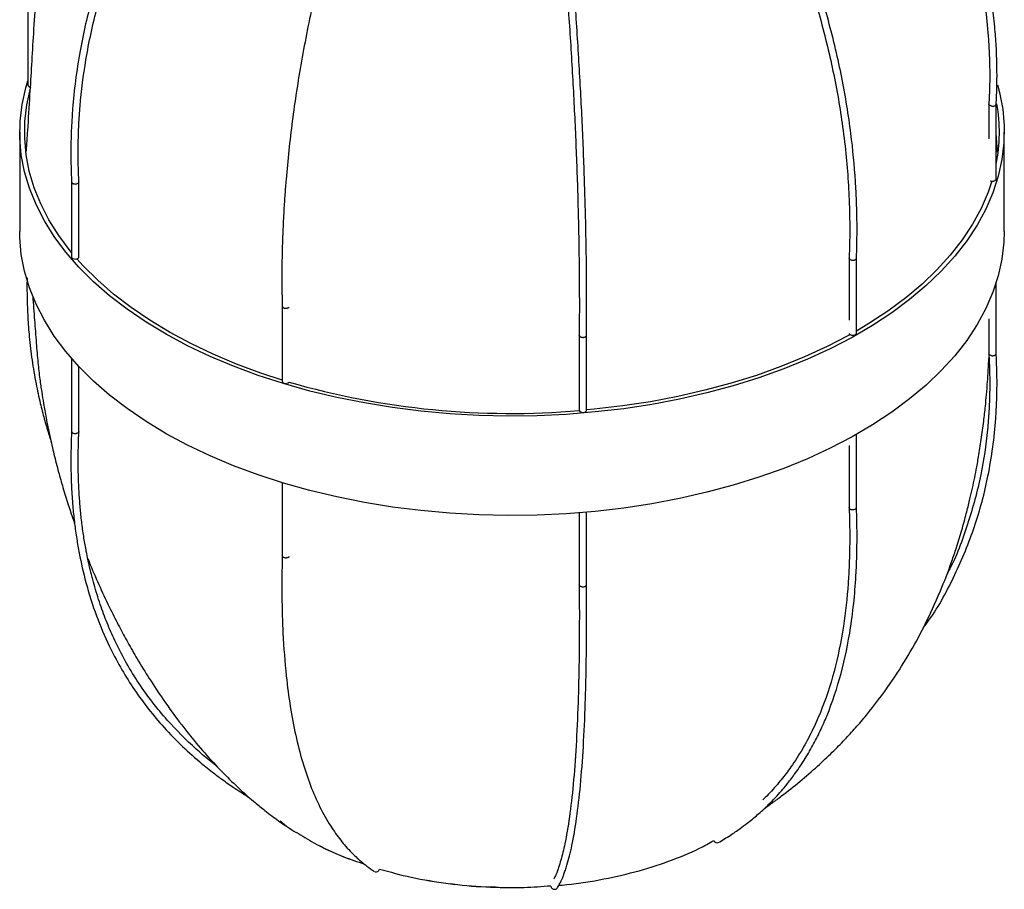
# Paper-space layout '_Isométrica' of a CAD drawing. Header units: millimetres. Extents: x -1188 to -336, y -333 to 1246.
# Tile 1 of 8: x -1106 to -904, y -333 to -155. Entities that reach past the tile are written whole.
import ezdxf

# ---------------------------------------------------------------- set-up
doc = ezdxf.new("R2010")
doc.units = ezdxf.units.MM

psp = doc.layouts.new('_Isométrica')

# ---------------------------------------------------------------- linework, layer by layer
at = {"color": 7, "linetype": 'Continuous', "lineweight": 25}
for p, q in [((-1104.47, -152.86), (-1104.47, -168.26)), ((-907.3, -172.17), (-907.3, -179.31)), ((-905.8, -187.59), (-905.8, -172.19)), ((-1106.14, -177.92), (-1106.14, -198.33)), ((-905.5, -182.04), (-905.8, -178.17)), ((-904.14, -198.33), (-904.14, -177.92)), ((-905.81, -187.66), (-905.8, -187.59)), ((-1095.49, -188.16), (-1095.49, -203.55)), ((-1093.99, -203.55), (-1093.99, -188.14)), ((-935.97, -203.78), (-935.97, -216.56)), ((-934.47, -219.19), (-934.47, -203.8)), ((-905.8, -223.39), (-905.8, -208.87)), ((-1052.27, -213.66), (-1052.27, -229.06)), ((-907.3, -216.28), (-907.3, -223.42)), ((-991.34, -219.63), (-991.34, -235.04)), ((-989.84, -235.04), (-989.84, -219.63)), ((-1095.49, -224.39), (-1095.49, -239.36)), ((-1093.99, -239.39), (-1093.99, -226.06)), ((-934.47, -255), (-934.47, -239.99)), ((-935.97, -242.24), (-935.97, -255.02)), ((-1052.27, -249.9), (-1052.27, -264.88)), ((-991.34, -256.09), (-991.34, -270.86)), ((-989.84, -270.85), (-989.84, -255.97)), ((-1052.73, -319.34), (-1051.38, -320.41))]:
    psp.add_line(p, q, dxfattribs=at)
at = {"color": 7, "linetype": 'Continuous', "lineweight": 25, "flags": 128}
for points in [[(-905.55, -168.2), (-905.12, -169.78), (-904.46, -173.22), (-904.16, -176.67), (-904.21, -180.13), (-904.61, -183.57), (-905.37, -187), (-906.47, -190.4), (-907.93, -193.75), (-909.72, -197.05), (-911.85, -200.28), (-914.31, -203.43), (-917.09, -206.49), (-920.17, -209.45), (-923.56, -212.3), (-927.23, -215.03), (-931.17, -217.63), (-935.38, -220.09), (-939.83, -222.4), (-944.51, -224.55), (-949.4, -226.55), (-954.49, -228.37), (-959.75, -230.01), (-965.18, -231.47), (-970.74, -232.74), (-976.43, -233.82), (-982.22, -234.71), (-988.08, -235.39), (-994.01, -235.87), (-999.98, -236.15), (-1005.96, -236.23), (-1011.94, -236.09), (-1017.9, -235.76), (-1023.81, -235.22), (-1029.66, -234.48), (-1035.42, -233.54), (-1041.08, -232.41), (-1046.61, -231.09), (-1051.99, -229.57), (-1057.21, -227.88), (-1062.24, -226.01), (-1067.08, -223.98), (-1071.69, -221.78), (-1076.08, -219.42), (-1080.21, -216.92), (-1084.08, -214.29), (-1087.68, -211.52), (-1090.98, -208.64), (-1093.98, -205.65), (-1096.67, -202.57), (-1099.04, -199.39), (-1101.08, -196.14), (-1102.78, -192.83), (-1104.14, -189.46), (-1105.15, -186.06), (-1105.81, -182.62), (-1106.11, -179.17), (-1106.06, -175.72), (-1105.66, -172.27), (-1104.9, -168.84), (-1104.47, -167.39)], [(-1095.49, -202.66), (-1095.76, -202.32), (-1098.11, -199.18), (-1100.13, -195.96), (-1101.81, -192.68), (-1103.16, -189.35), (-1104.16, -185.98), (-1104.81, -182.58), (-1105.11, -179.16), (-1105.06, -175.74), (-1104.66, -172.33), (-1103.92, -168.93), (-1103.85, -168.68)], [(-906.68, -188.01), (-907.45, -190.27), (-908.89, -193.59), (-910.67, -196.86), (-912.78, -200.05), (-915.21, -203.17), (-917.96, -206.2), (-921.02, -209.14), (-924.37, -211.96), (-928, -214.66), (-931.91, -217.23), (-934.47, -218.77)], [(-904.14, -198.33), (-904.21, -200.54), (-904.61, -203.99), (-905.37, -207.41), (-906.47, -210.81), (-907.93, -214.16), (-909.72, -217.46), (-911.85, -220.69), (-914.31, -223.84), (-917.09, -226.9), (-920.17, -229.86), (-923.56, -232.71), (-927.23, -235.44), (-931.17, -238.04), (-935.38, -240.5), (-939.83, -242.81), (-944.51, -244.97), (-949.4, -246.96), (-954.49, -248.78), (-959.75, -250.42), (-965.18, -251.88), (-970.74, -253.16), (-976.43, -254.24), (-982.22, -255.12), (-988.08, -255.8), (-994.01, -256.29), (-999.98, -256.56), (-1005.96, -256.64), (-1011.94, -256.51), (-1017.9, -256.17), (-1023.81, -255.64), (-1029.66, -254.9), (-1035.42, -253.96), (-1041.08, -252.82), (-1046.61, -251.5), (-1051.99, -249.99), (-1057.21, -248.29), (-1062.24, -246.43), (-1067.08, -244.39), (-1071.69, -242.19), (-1076.08, -239.84), (-1080.21, -237.34), (-1084.08, -234.7), (-1087.68, -231.94), (-1090.98, -229.06), (-1093.98, -226.07), (-1096.67, -222.98), (-1099.04, -219.81), (-1101.08, -216.56), (-1102.78, -213.24), (-1104.14, -209.88), (-1105.15, -206.47), (-1105.81, -203.04), (-1106.11, -199.59), (-1106.14, -198.33)], [(-1095.49, -203.55), (-1095.48, -203.58), (-1095.41, -203.75)], [(-1095.41, -203.75), (-1095.23, -203.88), (-1094.98, -203.97), (-1094.69, -203.99), (-1094.4, -203.94), (-1094.17, -203.84), (-1094.03, -203.69), (-1093.99, -203.55)], [(-1052.27, -228.83), (-1056.69, -227.39), (-1061.68, -225.54), (-1066.46, -223.52), (-1071.03, -221.34), (-1075.37, -219.01), (-1079.47, -216.54), (-1083.3, -213.93), (-1086.86, -211.19), (-1090.13, -208.34), (-1093.1, -205.38), (-1094.4, -203.94)], [(-935.76, -219.5), (-936.07, -219.67), (-940.47, -221.96), (-945.11, -224.09), (-949.95, -226.06), (-954.99, -227.87), (-960.2, -229.49), (-965.57, -230.94), (-971.08, -232.2), (-976.71, -233.27), (-982.44, -234.14), (-988.25, -234.82), (-989.84, -234.97)], [(-935.95, -219.27), (-935.91, -219.36), (-935.75, -219.5), (-935.51, -219.59), (-935.23, -219.63), (-934.94, -219.6), (-934.69, -219.5)], [(-991.34, -235.04), (-991.34, -235.1), (-991.24, -235.26), (-991.04, -235.38), (-990.78, -235.46), (-990.48, -235.46)], [(-990.48, -235.46), (-990.21, -235.41), (-989.99, -235.29), (-989.87, -235.14), (-989.84, -235.04)], [(-1059.37, -314.31), (-1059.21, -314.42), (-1059.18, -314.42)]]:
    psp.add_lwpolyline(points, dxfattribs=at)
at = {"color": 7, "linetype": 'Continuous', "lineweight": 25}
for centre, radius, start, end in [((-1103.96, -168.13), 0.526, 193.3507, 266.3561), ((-938.76, -177.92), 33.62, 348.63, 9.9208), ((-906.56, -187.11), 0.934, 239.2329, 324.0003), ((-934.82, -219.17), 0.352, 290.983, 356.8444), ((-1051.81, -228.98), 0.469, 189.9791, 262.722), ((-1051.51, -228.54), 0.977, 248.4603, 312.1337), ((-1005.28, -70.81), 164.88, 253.9512, 274.8503), ((-963.08, -323.12), 0.706, 205.1521, 292.427), ((-1033.03, -329.01), 0.765, 256.1177, 342.0375), ((-996.4, -332.61), 0.759, 185.9893, 274.9184), ((-996.39, -332.64), 0.729, 274.5777, 328.547)]:
    psp.add_arc(centre, radius, start, end, dxfattribs=at)
for points, knots in [([(-905.81, -172.39), (-905.74, -171.01), (-905.63, -168.5), (-905.63, -165.12), (-905.69, -162.46), (-905.79, -160.28), (-905.92, -158.31), (-906.17, -155.39), (-906.64, -151.5), (-907.41, -146.94), (-908.28, -142.91), (-909.15, -139.49), (-910.14, -136.09), (-911.32, -132.52), (-912.73, -128.79), (-915.23, -122.86), (-919.37, -114.74), (-924.94, -106.18), (-930.14, -99.38), (-933.54, -95.37), (-936.02, -92.62), (-937.65, -90.86), (-939.68, -88.74), (-942.33, -86.1), (-944.36, -84.19), (-945.47, -83.14)], [0, 0, 0, 0, 0.044245, 0.080034, 0.10758, 0.128475, 0.149054, 0.170069, 0.22048, 0.271906, 0.314088, 0.347923, 0.380067, 0.422332, 0.461837, 0.500084, 0.614778, 0.729461, 0.793699, 0.857366, 0.876692, 0.896937, 0.923794, 0.958072, 1, 1, 1, 1]), ([(-1059.47, -92.79), (-1060.52, -94.07), (-1062.42, -96.37), (-1064.89, -99.53), (-1066.77, -102.03), (-1068.27, -104.09), (-1069.61, -105.97), (-1072.59, -110.27), (-1077.24, -117.54), (-1082.86, -127.96), (-1087.68, -139.02), (-1091.37, -150.16), (-1093.55, -159.64), (-1094.73, -167.3), (-1095.2, -171.82), (-1095.42, -175.06), (-1095.55, -177.4), (-1095.64, -180.42), (-1095.65, -184.17), (-1095.54, -186.88), (-1095.48, -188.36)], [0, 0, 0, 0, 0.0434993, 0.0787136, 0.1058974, 0.1264898, 0.1466915, 0.1673176, 0.2663665, 0.3789565, 0.491551, 0.6041603, 0.7167941, 0.7798976, 0.8393857, 0.8570217, 0.8810663, 0.9127734, 0.9523423, 1, 1, 1, 1]), ([(-933.27, -98.07), (-931.24, -100.57), (-926.66, -106.2), (-920.7, -115.47), (-916.49, -123.68), (-913.84, -130.04), (-912.26, -134.37), (-910.99, -138.45), (-909.89, -142.61), (-908.84, -147.35), (-907.93, -152.95), (-907.46, -157.58), (-907.27, -160.8), (-907.18, -162.88), (-907.12, -165.42), (-907.13, -168.63), (-907.24, -170.99), (-907.3, -172.29)], [0, 0, 0, 0, 0.1118338, 0.2513921, 0.3909212, 0.4467515, 0.5058204, 0.5626193, 0.6075279, 0.6686036, 0.7480478, 0.8255499, 0.8490652, 0.8738953, 0.9068333, 0.9487469, 1, 1, 1, 1]), ([(-1093.98, -188.26), (-1094.04, -186.93), (-1094.14, -184.5), (-1094.14, -181.21), (-1094.09, -178.6), (-1094, -176.46), (-1093.89, -174.52), (-1093.55, -170.1), (-1092.63, -162.67), (-1090.36, -152.15), (-1086.86, -141.13), (-1082.26, -130.17), (-1077.42, -120.96), (-1072.96, -113.6), (-1070.09, -109.28), (-1067.95, -106.21), (-1066.37, -104.01), (-1064.59, -101.61), (-1063.29, -99.94), (-1062.72, -99.21)], [0, 0, 0, 0, 0.046539, 0.084237, 0.113439, 0.135515, 0.157034, 0.179003, 0.284616, 0.404683, 0.524757, 0.644843, 0.764951, 0.83224, 0.895837, 0.914524, 0.939903, 0.973498, 1, 1, 1, 1]), ([(-934.47, -203.98), (-934.43, -202.63), (-934.35, -200.2), (-934.34, -196.86), (-934.39, -194.22), (-934.46, -192.03), (-934.55, -190.05), (-934.81, -185.51), (-935.54, -177.83), (-937.33, -166.8), (-940.09, -155.06), (-943.71, -143.19), (-947.52, -133.06), (-951.03, -124.85), (-953.28, -119.99), (-954.97, -116.52), (-956.21, -114.03), (-957.87, -110.8), (-960, -106.79), (-961.64, -103.88), (-962.53, -102.29)], [0, 0, 0, 0, 0.043593, 0.078989, 0.10641, 0.127132, 0.147331, 0.167951, 0.267059, 0.379705, 0.492324, 0.604929, 0.717535, 0.780617, 0.840251, 0.857763, 0.881537, 0.913018, 0.952411, 1, 1, 1, 1]), ([(-1094.41, -107.74), (-1094.7, -108.46), (-1095.33, -110.07), (-1096.27, -112.9), (-1097.29, -116.14), (-1098.2, -119.41), (-1098.92, -122.26), (-1099.48, -124.67), (-1099.95, -126.84), (-1100.41, -129.16), (-1100.91, -131.94), (-1101.44, -135.28), (-1101.9, -138.74), (-1102.25, -141.8), (-1102.5, -144.54), (-1102.72, -147.36), (-1102.97, -151.78), (-1103.32, -157.46), (-1103.71, -164.1), (-1104.11, -170.68), (-1104.48, -176.59), (-1104.72, -180.42), (-1104.81, -181.83)], [0, 0, 0, 0, 0.030119, 0.067274, 0.114968, 0.161053, 0.197896, 0.227563, 0.255452, 0.282844, 0.317447, 0.363218, 0.411336, 0.450056, 0.480197, 0.515329, 0.560017, 0.659433, 0.749258, 0.836956, 0.940072, 1, 1, 1, 1]), ([(-1033.68, -108.33), (-1034.23, -109.93), (-1035.23, -112.81), (-1036.51, -116.71), (-1037.49, -119.76), (-1038.28, -122.28), (-1038.98, -124.57), (-1040.55, -129.81), (-1042.98, -138.56), (-1045.92, -150.78), (-1048.42, -163.4), (-1050.31, -175.76), (-1051.27, -184.79), (-1051.74, -190.76), (-1051.94, -193.81), (-1052.08, -196.55), (-1052.18, -198.72), (-1052.24, -200.51), (-1052.29, -202.3), (-1052.33, -204.49), (-1052.36, -207.16), (-1052.35, -210.35), (-1052.3, -212.62), (-1052.27, -213.84)], [0, 0, 0, 0, 0.044251, 0.079905, 0.107231, 0.128036, 0.14866, 0.169725, 0.27069, 0.385444, 0.500202, 0.614968, 0.729748, 0.759549, 0.79125, 0.820663, 0.84223, 0.857465, 0.875662, 0.897847, 0.925851, 0.959846, 1, 1, 1, 1]), ([(-997.16, -112.24), (-996.99, -113.88), (-996.68, -116.84), (-996.28, -120.84), (-995.98, -123.99), (-995.73, -126.57), (-995.52, -128.9), (-995.04, -134.22), (-994.29, -143.08), (-993.38, -155.41), (-992.6, -168.08), (-992.01, -180.44), (-991.65, -190.61), (-991.46, -198.62), (-991.39, -203.27), (-991.35, -206.56), (-991.33, -208.93), (-991.32, -211.96), (-991.32, -215.68), (-991.33, -218.33), (-991.34, -219.77)], [0, 0, 0, 0, 0.043527, 0.078763, 0.105965, 0.126568, 0.146776, 0.167407, 0.266481, 0.379088, 0.491683, 0.604275, 0.716875, 0.779954, 0.839408, 0.857042, 0.881085, 0.912764, 0.9523, 1, 1, 1, 1]), ([(-989.84, -219.8), (-989.84, -218.48), (-989.82, -216.07), (-989.82, -212.75), (-989.83, -210.1), (-989.84, -207.91), (-989.86, -205.92), (-989.91, -201.34), (-990.07, -193.52), (-990.44, -182.12), (-991.01, -169.79), (-991.76, -157.14), (-992.55, -146.17), (-993.28, -137.19), (-993.74, -131.84), (-994.09, -128), (-994.35, -125.23), (-994.7, -121.63), (-995.14, -117.15), (-995.48, -113.87), (-995.66, -112.08)], [0, 0, 0, 0, 0.043602, 0.07898, 0.106389, 0.127104, 0.147294, 0.167907, 0.26699, 0.379626, 0.492252, 0.604873, 0.717497, 0.780587, 0.840219, 0.857735, 0.881518, 0.913006, 0.952404, 1, 1, 1, 1]), ([(-957.3, -115.22), (-957.2, -115.41), (-956.76, -116.28), (-955.98, -117.86), (-953.67, -122.65), (-950.07, -130.67), (-945.72, -141.98), (-942, -153.77), (-939.14, -165.45), (-937.45, -175.21), (-936.54, -182.98), (-936.19, -187.53), (-936.01, -190.77), (-935.92, -193.1), (-935.85, -196.1), (-935.84, -199.81), (-935.93, -202.46), (-935.97, -203.92)], [0, 0, 0, 0, 0.006344, 0.029332, 0.052804, 0.165529, 0.293659, 0.421776, 0.54988, 0.677975, 0.749724, 0.817333, 0.837394, 0.864748, 0.90077, 0.945722, 1, 1, 1, 1]), ([(-906.67, -172.61), (-906.68, -172.61), (-906.77, -172.59), (-906.94, -172.55), (-907.14, -172.45), (-907.26, -172.32), (-907.31, -172.21), (-907.29, -172.15), (-907.29, -172.14)], [0, 0, 0, 0, 0.023712, 0.255405, 0.487098, 0.718763, 0.95037, 1, 1, 1, 1]), ([(-906.67, -172.61), (-906.66, -172.61), (-906.57, -172.62), (-906.39, -172.62), (-906.15, -172.57), (-905.96, -172.47), (-905.83, -172.35), (-905.81, -172.26), (-905.8, -172.22)], [0, 0, 0, 0, 0.020493, 0.220725, 0.420958, 0.621166, 0.821325, 1, 1, 1, 1]), ([(-1095.48, -188.18), (-1095.47, -188.21), (-1095.47, -188.3), (-1095.36, -188.42), (-1095.18, -188.52), (-1094.95, -188.58), (-1094.69, -188.6), (-1094.5, -188.57), (-1094.41, -188.54), (-1094.4, -188.54)], [0, 0, 0, 0, 0.113559, 0.283697, 0.453818, 0.623951, 0.794162, 0.982577, 1, 1, 1, 1]), ([(-1093.99, -188.11), (-1093.99, -188.13), (-1093.97, -188.19), (-1094.03, -188.3), (-1094.16, -188.43), (-1094.31, -188.51), (-1094.4, -188.53), (-1094.4, -188.54)], [0, 0, 0, 0, 0.0677596, 0.3581476, 0.6486688, 0.9702624, 1, 1, 1, 1]), ([(-935.75, -204.09), (-935.76, -204.09), (-935.82, -204.05), (-935.92, -203.96), (-935.98, -203.84), (-935.96, -203.78), (-935.96, -203.77)], [0, 0, 0, 0, 0.043296, 0.4663402, 0.8893862, 1, 1, 1, 1]), ([(-935.75, -204.09), (-935.75, -204.09), (-935.68, -204.13), (-935.53, -204.19), (-935.28, -204.24), (-935.03, -204.23), (-934.79, -204.17), (-934.61, -204.07), (-934.49, -203.94), (-934.48, -203.85), (-934.47, -203.8)], [0, 0, 0, 0, 0.014702, 0.158358, 0.302015, 0.445654, 0.589257, 0.73283, 0.876388, 1, 1, 1, 1]), ([(-1104.61, -207.83), (-1104.61, -207.89), (-1104.66, -209.08), (-1104.64, -211.14), (-1104.58, -213.79), (-1104.48, -215.97), (-1104.35, -217.95), (-1104.1, -220.86), (-1103.64, -224.76), (-1102.86, -229.32), (-1101.99, -233.35), (-1101.11, -236.76), (-1100.4, -239.28), (-1099.92, -240.72), (-1099.77, -241.16)], [0, 0, 0, 0, 0.005915, 0.10762, 0.1859, 0.245278, 0.30376, 0.363479, 0.506735, 0.652875, 0.772747, 0.868898, 0.960244, 1, 1, 1, 1]), ([(-1103.46, -211.61), (-1103.34, -213.24), (-1103.11, -216.38), (-1102.77, -220.94), (-1102.45, -224.99), (-1102.05, -228.35), (-1101.65, -231.17), (-1101.22, -233.86), (-1100.68, -236.88), (-1099.97, -240.36), (-1099.11, -244.07), (-1098.21, -247.56), (-1097.23, -251.02), (-1096.23, -254.25), (-1095.43, -256.7), (-1094.98, -257.97), (-1094.88, -258.25)], [0, 0, 0, 0, 0.121362, 0.233989, 0.326284, 0.399586, 0.454869, 0.500488, 0.560303, 0.636704, 0.709742, 0.784184, 0.849063, 0.921108, 0.9825, 1, 1, 1, 1]), ([(-1052.26, -213.68), (-1052.26, -213.71), (-1052.26, -213.79), (-1052.17, -213.9), (-1052, -214.02), (-1051.77, -214.09), (-1051.52, -214.11), (-1051.27, -214.08), (-1051.04, -214), (-1050.91, -213.92), (-1050.86, -213.86), (-1050.86, -213.86)], [0, 0, 0, 0, 0.073454, 0.202007, 0.330529, 0.459023, 0.587504, 0.715995, 0.844544, 0.986842, 1, 1, 1, 1]), ([(-991.34, -219.69), (-991.34, -219.69), (-991.34, -219.67), (-991.34, -219.64), (-991.33, -219.63)], [0, 0, 0, 0, 0.236762, 1, 1, 1, 1]), ([(-991.34, -219.69), (-991.33, -219.7), (-991.32, -219.75), (-991.26, -219.85), (-991.09, -219.97), (-990.88, -220.05), (-990.62, -220.08), (-990.37, -220.07), (-990.14, -220), (-989.96, -219.89), (-989.86, -219.76), (-989.86, -219.68), (-989.86, -219.64)], [0, 0, 0, 0, 0.011598, 0.124917, 0.238238, 0.351544, 0.464822, 0.578076, 0.691319, 0.80457, 0.917872, 1, 1, 1, 1]), ([(-953.42, -316.84), (-952.85, -316.43), (-951.64, -315.57), (-947.87, -312.75), (-943.72, -309.31), (-939.52, -305.36), (-936.93, -302.72), (-934.6, -300.18), (-931.4, -296.44), (-927.72, -291.55), (-923.81, -285.44), (-920.33, -279.08), (-917.42, -272.73), (-915.37, -267.39), (-913.99, -263.36), (-912.99, -260.12), (-912.07, -256.84), (-911.35, -253.99), (-910.79, -251.59), (-910.32, -249.41), (-909.86, -247.1), (-909.36, -244.31), (-908.83, -240.98), (-908.37, -237.51), (-908.03, -234.45), (-907.77, -231.71), (-907.55, -228.9), (-907.4, -226.35), (-907.31, -224.7), (-907.27, -224.14)], [0, 0, 0, 0, 0.019244, 0.041046, 0.129855, 0.168725, 0.203179, 0.234531, 0.267288, 0.344299, 0.409558, 0.473446, 0.548455, 0.605192, 0.631716, 0.665763, 0.698661, 0.724961, 0.746139, 0.766048, 0.785602, 0.810304, 0.842978, 0.877327, 0.904968, 0.926484, 0.951564, 0.983465, 1, 1, 1, 1]), ([(-920.75, -279.69), (-920.36, -279.18), (-917.77, -275.76), (-914.14, -268.82), (-910.01, -258.95), (-907.68, -250.12), (-906.44, -242.67), (-905.97, -238.1), (-905.77, -234.87), (-905.68, -232.78), (-905.62, -230.21), (-905.64, -226.95), (-905.75, -224.54), (-905.81, -223.21)], [0, 0, 0, 0, 0.031863, 0.212348, 0.392843, 0.573353, 0.674471, 0.774624, 0.805018, 0.83713, 0.87975, 0.933945, 1, 1, 1, 1]), ([(-907.31, -223.27), (-907.24, -224.65), (-907.13, -227.15), (-907.12, -230.49), (-907.19, -233.09), (-907.29, -235.22), (-907.42, -237.14), (-907.8, -241.51), (-908.83, -248.7), (-911.54, -258.42), (-913.96, -265.19), (-915.79, -268.39), (-915.86, -268.52)], [0, 0, 0, 0, 0.0878587, 0.1587012, 0.2132077, 0.2545707, 0.2953245, 0.3369439, 0.5366426, 0.7635924, 0.990524, 1, 1, 1, 1]), ([(-906.67, -223.83), (-906.68, -223.83), (-906.77, -223.82), (-906.94, -223.79), (-907.14, -223.7), (-907.26, -223.57), (-907.31, -223.47), (-907.3, -223.42), (-907.29, -223.42)], [0, 0, 0, 0, 0.024631, 0.265302, 0.505973, 0.746615, 0.987197, 1, 1, 1, 1]), ([(-906.67, -223.83), (-906.66, -223.83), (-906.57, -223.84), (-906.39, -223.83), (-906.15, -223.78), (-905.96, -223.68), (-905.84, -223.55), (-905.78, -223.45), (-905.8, -223.4), (-905.8, -223.39)], [0, 0, 0, 0, 0.019843, 0.213727, 0.407613, 0.601474, 0.795288, 0.989059, 1, 1, 1, 1]), ([(-1095.48, -239.18), (-1095.54, -240.59), (-1095.64, -243.14), (-1095.64, -246.52), (-1095.58, -249.16), (-1095.49, -251.3), (-1095.37, -253.24), (-1095.18, -255.56), (-1094.89, -258.3), (-1094.46, -261.38), (-1093.76, -265.44), (-1092.53, -270.79), (-1090.51, -277.16), (-1087.42, -284.46), (-1083.1, -292.06), (-1078.02, -298.64), (-1073.28, -303.59), (-1070.19, -306.39), (-1067.92, -308.26), (-1066.44, -309.44), (-1064.58, -310.83), (-1062.17, -312.54), (-1060.32, -313.72), (-1059.31, -314.37)], [0, 0, 0, 0, 0.044268, 0.080062, 0.1076, 0.128496, 0.149093, 0.170127, 0.204088, 0.239216, 0.272243, 0.340932, 0.423299, 0.500294, 0.614904, 0.729526, 0.793736, 0.857377, 0.876696, 0.896944, 0.923807, 0.958083, 1, 1, 1, 1]), ([(-1095.48, -239.36), (-1095.48, -239.4), (-1095.47, -239.49), (-1095.36, -239.61), (-1095.18, -239.72), (-1094.95, -239.79), (-1094.69, -239.81), (-1094.5, -239.79), (-1094.41, -239.76), (-1094.4, -239.76)], [0, 0, 0, 0, 0.1347474, 0.3008181, 0.466873, 0.6329394, 0.7990817, 0.9829937, 1, 1, 1, 1]), ([(-1093.99, -239.39), (-1093.99, -239.39), (-1093.97, -239.44), (-1094.03, -239.54), (-1094.16, -239.67), (-1094.31, -239.74), (-1094.4, -239.76), (-1094.4, -239.76)], [0, 0, 0, 0, 0.024832, 0.328592, 0.632491, 0.968893, 1, 1, 1, 1]), ([(-1065.69, -308.11), (-1065.76, -308.05), (-1066.31, -307.64), (-1067.28, -306.85), (-1068.62, -305.74), (-1071.61, -303.12), (-1076.26, -298.47), (-1081.86, -291.2), (-1085.67, -284.5), (-1088.05, -279.13), (-1089.5, -275.34), (-1090.76, -271.35), (-1091.75, -267.55), (-1092.45, -264.19), (-1092.97, -261.22), (-1093.38, -258.34), (-1093.69, -255.42), (-1093.89, -252.9), (-1094.01, -250.74), (-1094.1, -248.69), (-1094.14, -246.17), (-1094.13, -242.96), (-1094.03, -240.56), (-1093.98, -239.24)], [0, 0, 0, 0, 0.003794, 0.027005, 0.049997, 0.07348, 0.186041, 0.313959, 0.441872, 0.49306, 0.545661, 0.600857, 0.655052, 0.696286, 0.731378, 0.768816, 0.805074, 0.840208, 0.861731, 0.884488, 0.914677, 0.953072, 1, 1, 1, 1]), ([(-962.81, -323.78), (-961.97, -323.27), (-960.45, -322.37), (-958.49, -321.02), (-957, -319.91), (-955.8, -318.95), (-954.73, -318.04), (-953.6, -317.03), (-952.4, -315.88), (-951.12, -314.57), (-949.91, -313.22), (-948.59, -311.65), (-947.01, -309.6), (-945.22, -306.96), (-943.45, -303.96), (-941.88, -300.89), (-939.77, -296.09), (-937.47, -289.17), (-935.8, -281.1), (-934.92, -274.05), (-934.59, -269.63), (-934.45, -266.47), (-934.38, -264.41), (-934.34, -261.86), (-934.35, -258.61), (-934.43, -256.16), (-934.47, -254.82)], [0, 0, 0, 0, 0.044224, 0.07987, 0.107201, 0.128003, 0.14861, 0.169656, 0.195228, 0.222184, 0.250323, 0.274252, 0.310839, 0.36101, 0.40801, 0.45391, 0.499804, 0.614475, 0.72912, 0.79333, 0.856925, 0.876223, 0.896603, 0.923649, 0.958048, 1, 1, 1, 1]), ([(-935.97, -254.88), (-935.93, -256.28), (-935.85, -258.82), (-935.85, -262.16), (-935.89, -264.75), (-935.96, -266.85), (-936.05, -268.73), (-936.32, -272.99), (-937.07, -279.84), (-938.91, -288.76), (-941.26, -295.82), (-943.58, -300.99), (-945.58, -304.72), (-947.7, -308.01), (-949.56, -310.47), (-951.02, -312.22), (-952.23, -313.55), (-953.14, -314.51), (-953.64, -314.98), (-953.69, -315.03)], [0, 0, 0, 0, 0.054808, 0.099023, 0.133045, 0.15886, 0.184291, 0.210261, 0.334863, 0.476441, 0.617966, 0.688733, 0.759567, 0.836196, 0.896187, 0.926264, 0.961635, 0.995456, 1, 1, 1, 1]), ([(-935.75, -255.32), (-935.76, -255.31), (-935.82, -255.28), (-935.92, -255.19), (-935.98, -255.09), (-935.96, -255.03), (-935.96, -255.02)], [0, 0, 0, 0, 0.044613, 0.4805251, 0.9164391, 1, 1, 1, 1]), ([(-935.75, -255.32), (-935.75, -255.32), (-935.68, -255.36), (-935.53, -255.41), (-935.28, -255.44), (-935.03, -255.43), (-934.79, -255.37), (-934.61, -255.27), (-934.49, -255.14), (-934.48, -255.05), (-934.47, -255)], [0, 0, 0, 0, 0.014588, 0.157123, 0.299658, 0.442176, 0.584659, 0.727111, 0.869549, 1, 1, 1, 1]), ([(-1092.17, -265.43), (-1092, -265.87), (-1091.21, -267.86), (-1089.66, -271.38), (-1087.66, -275.63), (-1085.75, -279.4), (-1083.93, -282.77), (-1081.9, -286.32), (-1079.5, -290.24), (-1076.48, -294.79), (-1073.14, -299.39), (-1069.54, -303.86), (-1066.12, -307.72), (-1062.69, -311.22), (-1059.96, -313.75), (-1057.66, -315.72), (-1055.6, -317.4), (-1052.8, -319.52), (-1050.62, -320.94), (-1049.41, -321.74)], [0, 0, 0, 0, 0.019583, 0.088819, 0.159514, 0.214853, 0.264598, 0.318473, 0.384533, 0.455952, 0.545663, 0.621714, 0.696235, 0.762469, 0.82785, 0.853322, 0.889738, 0.938752, 1, 1, 1, 1]), ([(-1052.27, -264.71), (-1052.3, -266.15), (-1052.35, -268.75), (-1052.35, -272.17), (-1052.32, -274.79), (-1052.27, -276.93), (-1052.21, -278.84), (-1052.02, -283.18), (-1051.58, -288.99), (-1050.67, -295.94), (-1049.56, -301.81), (-1048.17, -307.22), (-1046.51, -312.15), (-1044.57, -316.57), (-1042.48, -320.27), (-1040.31, -323.34), (-1038.54, -325.36), (-1037.13, -326.74), (-1036.08, -327.68), (-1034.82, -328.69), (-1033.88, -329.33), (-1033.36, -329.69)], [0, 0, 0, 0, 0.0449456, 0.0811053, 0.1087369, 0.129817, 0.1507818, 0.1721976, 0.2747679, 0.3524978, 0.4302375, 0.5079884, 0.5857571, 0.6635538, 0.7413832, 0.8067869, 0.8723782, 0.8989202, 0.9263313, 0.9592374, 1, 1, 1, 1]), ([(-1052.26, -264.88), (-1052.26, -264.91), (-1052.26, -264.99), (-1052.17, -265.11), (-1052, -265.21), (-1051.77, -265.29), (-1051.52, -265.31), (-1051.27, -265.29), (-1051.04, -265.22), (-1050.91, -265.14), (-1050.86, -265.09), (-1050.86, -265.08)], [0, 0, 0, 0, 0.085416, 0.21231, 0.339172, 0.466007, 0.59283, 0.719661, 0.846551, 0.987012, 1, 1, 1, 1]), ([(-991.34, -270.69), (-991.34, -272.11), (-991.32, -274.67), (-991.32, -278.03), (-991.33, -280.62), (-991.34, -282.72), (-991.36, -284.59), (-991.42, -288.8), (-991.57, -295.52), (-991.96, -304.08), (-992.55, -311.97), (-993.32, -318.7), (-994.07, -323.07), (-994.69, -325.79), (-995.12, -327.43), (-995.48, -328.6), (-995.75, -329.37), (-995.89, -329.77), (-996.06, -330.19), (-996.27, -330.7), (-996.44, -331.07), (-996.54, -331.29)], [0, 0, 0, 0, 0.046509, 0.084056, 0.112942, 0.134861, 0.15646, 0.178517, 0.284341, 0.404593, 0.524812, 0.645004, 0.765172, 0.810045, 0.855577, 0.904986, 0.92284, 0.937399, 0.949651, 0.970585, 1, 1, 1, 1]), ([(-995.77, -333.02), (-995.62, -332.75), (-995.35, -332.28), (-995, -331.55), (-994.76, -330.99), (-994.6, -330.58), (-994.42, -330.11), (-994.17, -329.41), (-993.78, -328.18), (-993.32, -326.53), (-992.63, -323.52), (-991.85, -318.95), (-991.06, -312.15), (-990.46, -304.21), (-990.12, -296.55), (-989.94, -289.74), (-989.87, -285.42), (-989.84, -282.3), (-989.83, -280.27), (-989.82, -277.74), (-989.82, -274.49), (-989.84, -272.04), (-989.84, -270.69)], [0, 0, 0, 0, 0.03728, 0.066113, 0.086715, 0.099238, 0.109283, 0.135772, 0.167388, 0.219664, 0.270181, 0.384925, 0.499634, 0.61432, 0.728994, 0.793226, 0.856846, 0.87615, 0.896537, 0.923589, 0.957999, 1, 1, 1, 1]), ([(-991.34, -270.92), (-991.33, -270.92), (-991.32, -270.97), (-991.26, -271.07), (-991.09, -271.18), (-990.88, -271.25), (-990.62, -271.28), (-990.37, -271.26), (-990.14, -271.2), (-989.96, -271.1), (-989.86, -270.97), (-989.85, -270.89), (-989.85, -270.85)], [0, 0, 0, 0, 0.011529, 0.124174, 0.236819, 0.349451, 0.462055, 0.574634, 0.687203, 0.799779, 0.912407, 1, 1, 1, 1]), ([(-991.34, -270.92), (-991.34, -270.91), (-991.34, -270.89), (-991.34, -270.87), (-991.33, -270.86)], [0, 0, 0, 0, 0.236762, 1, 1, 1, 1]), ([(-1049.41, -321.64), (-1048.22, -322.39), (-1045.27, -324.25), (-1040.55, -326.45), (-1036.86, -327.7), (-1035.43, -328.18)], [0, 0, 0, 0, 0.291117, 0.725092, 1, 1, 1, 1]), ([(-1045.78, -323.84), (-1043.8, -324.84), (-1040.57, -326.47), (-1036.86, -327.7), (-1035.43, -328.18)], [0, 0, 0, 0, 0.612222, 1, 1, 1, 1]), ([(-995.5, -332.53), (-995.29, -332.51), (-992.47, -332.35), (-987.19, -331.47), (-979.83, -329.89), (-972.95, -327.69), (-967.53, -325.5), (-964.71, -323.89), (-963.75, -323.34)], [0, 0, 0, 0, 0.017809, 0.23534, 0.452885, 0.670394, 0.887926, 1, 1, 1, 1]), ([(-995.5, -332.53), (-995.29, -332.51), (-992.47, -332.35), (-987.19, -331.47), (-979.83, -329.89), (-972.95, -327.69), (-967.53, -325.5), (-964.71, -323.89), (-963.75, -323.34)], [0, 0, 0, 0, 0.017811, 0.23534, 0.452869, 0.670397, 0.887926, 1, 1, 1, 1]), ([(-1032.3, -329.22), (-1030.15, -329.81), (-1025.64, -331.04), (-1018.29, -332.25), (-1010.53, -332.95), (-1003.41, -333.1), (-998.98, -332.77), (-997.14, -332.63)], [0, 0, 0, 0, 0.196439, 0.41316, 0.629902, 0.846658, 1, 1, 1, 1]), ([(-1032.3, -329.22), (-1030.15, -329.81), (-1025.64, -331.05), (-1018.29, -332.22), (-1012.26, -332.87), (-1008.77, -332.89), (-1007.89, -332.9)], [0, 0, 0, 0, 0.279756, 0.588448, 0.89714, 1, 1, 1, 1])]:
    psp.add_open_spline(points, degree=3, knots=knots, dxfattribs=at)

doc.saveas('drawing.dxf')
